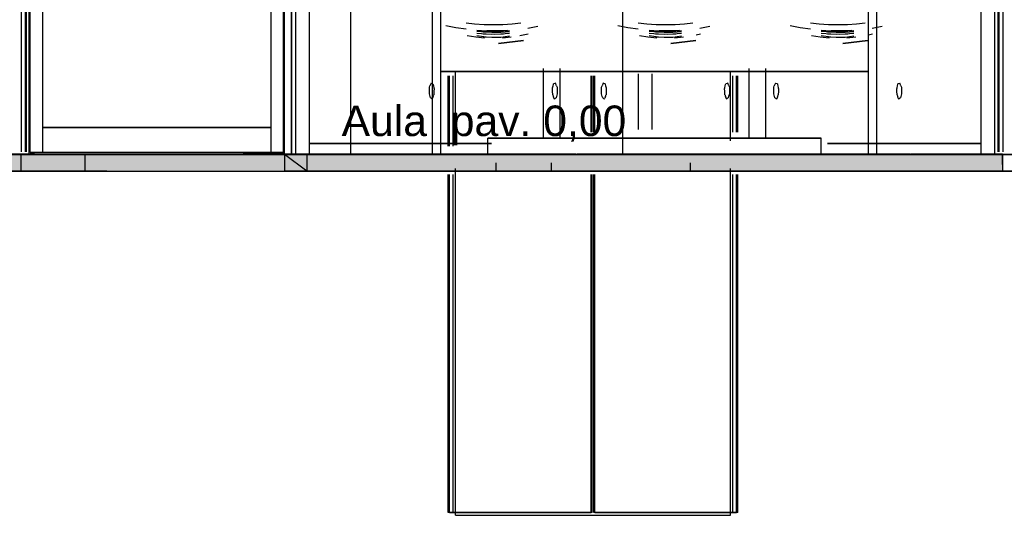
# Model space of a CAD drawing. Header units: millimetres. Extents: x -8297 to 34045, y -61360 to 6071.
# Tile 26 of 68: x 13026 to 16571, y -41300 to -39514. Entities that reach past the tile are written whole.
import ezdxf
from ezdxf.enums import TextEntityAlignment as Align

# ---------------------------------------------------------------- set-up
doc = ezdxf.new("R2010")
doc.units = ezdxf.units.MM
for name, color, linetype in [('S-QUOTE', 40, 'Continuous'), ('S-TAGLIO-ARR', 9, 'Continuous'), ('S-TAGLIO-PAV', 33, 'Continuous'), ('S-TESTI', 7, 'Continuous'), ('S-VISTA', 8, 'Continuous'), ('S-VISTA-ARREDI', 9, 'Continuous')]:
    doc.layers.add(name, color=color, linetype=linetype)
doc.styles.add('VISIO', font='arial.ttf')

msp = doc.modelspace()

# ---------------------------------------------------------------- hatches: boundary and pattern name
at = {"layer": 'S-TAGLIO-PAV'}
for points in [[(13320, -40000), (13176, -40000), (13158, -40000), (13108, -40000), (13080, -40000), (13046, -40000), (13038, -40000), (12974, -40000), (12856, -40000), (12830, -40000), (12830, -39998), (13080, -39998), (13100, -39998), (13828, -39998), (13828, -40000), (13772, -40000), (13740, -40000), (13324, -40000), (13320, -40000)], [(16418, -40060), (14890, -40060), (14864, -40060), (14862, -40060), (13852, -40060), (13836, -40060), (13804, -40060), (13772, -40060), (13740, -40060), (13364, -40060), (13316, -40060), (13224, -40060), (13216, -40060), (13180, -40060), (13038, -40060), (12974, -40060), (12948, -40060), (12830, -40060), (12830, -40006), (12830, -40000), (12856, -40000), (12974, -40000), (13038, -40000), (13046, -40000), (13080, -40000), (13108, -40000), (13158, -40000), (13176, -40000), (13320, -40000), (13324, -40000), (13740, -40000), (13772, -40000), (13828, -40000), (13830, -40000), (13836, -40000), (13852, -40000), (14862, -40000), (14864, -40000), (14888, -40000), (15030, -40000), (15032, -40000), (16232, -40000), (16234, -40000), (16236, -40000), (16420, -40000), (16446, -40000), (16564, -40000), (16564, -40036), (16564, -40060), (16446, -40060), (16418, -40060)], [(15030, -40000), (14888, -40000), (14864, -40000), (14862, -40000), (13852, -40000), (13836, -40000), (13830, -40000), (13830, -39998), (14132, -39998), (15030, -39998), (15030, -40000)], [(16232, -40000), (15032, -40000), (15032, -39998), (15334, -39998), (16232, -39998), (16232, -40000)], [(16420, -40000), (16236, -40000), (16236, -39998), (16318, -39998), (16564, -39998), (16564, -40000), (16446, -40000), (16420, -40000)]]:
    msp.add_hatch(color=33, dxfattribs=at).paths.add_polyline_path(points)

# ---------------------------------------------------------------- linework, layer by layer
at = {"layer": 'S-QUOTE'}
msp.add_line((15197.5, -39998), (15197.5, -37200), dxfattribs=at)
at = {"layer": 'S-TAGLIO-ARR'}
for p, q in [((14501, -39757.1), (14503, -39752.3)), ((14501, -39764.7), (14501, -39757.1)), ((14501, -39780.4), (14501, -39764.7)), ((14507, -39742.4), (14503, -39752.3)), ((14508.7, -39743.3), (14507, -39742.4)), ((14514, -39745.2), (14508.7, -39743.3)), ((14514, -39745.2), (14514.5, -39747.1)), ((14514.5, -39747.1), (14515.6, -39752.2)), ((14515.6, -39752.2), (14517.2, -39759.7)), ((14517.5, -39771.7), (14517, -39784)), ((14517.2, -39759.7), (14518, -39762.3)), ((14518, -39762.3), (14517.5, -39771.7)), ((14944, -39762.3), (14944.8, -39759.7)), ((14944.5, -39771.7), (14944, -39762.3)), ((14945, -39784), (14944.5, -39771.7)), ((14944.8, -39759.7), (14946.4, -39752.2)), ((14946.4, -39752.2), (14947.5, -39747.1)), ((14947.5, -39747.1), (14948, -39745.2)), ((14953.3, -39743.3), (14948, -39745.2)), ((14955, -39742.4), (14953.3, -39743.3)), ((14959, -39752.3), (14955, -39742.4)), ((14959, -39752.3), (14961, -39757.1)), ((14961, -39757.1), (14961, -39764.7)), ((14961, -39764.7), (14961, -39780.4)), ((15121, -39757.1), (15123, -39752.3)), ((15121, -39764.7), (15121, -39757.1)), ((15121, -39780.4), (15121, -39764.7)), ((15127, -39742.4), (15123, -39752.3)), ((15128.7, -39743.3), (15127, -39742.4)), ((15134, -39745.2), (15128.7, -39743.3)), ((15134, -39745.2), (15134.5, -39747.1)), ((15134.5, -39747.1), (15135.6, -39752.2)), ((15135.6, -39752.2), (15137.2, -39759.7)), ((15137.5, -39771.7), (15137, -39784)), ((15137.2, -39759.7), (15138, -39762.3)), ((15138, -39762.3), (15137.5, -39771.7)), ((15564, -39762.3), (15564.8, -39759.7)), ((15564.5, -39771.7), (15564, -39762.3)), ((15565, -39784), (15564.5, -39771.7)), ((15564.8, -39759.7), (15566.4, -39752.2)), ((15566.4, -39752.2), (15567.5, -39747.1)), ((15567.5, -39747.1), (15568, -39745.2)), ((15573.3, -39743.3), (15568, -39745.2)), ((15575, -39742.4), (15573.3, -39743.3)), ((15579, -39752.3), (15575, -39742.4)), ((15579, -39752.3), (15581, -39757.1)), ((15581, -39757.1), (15581, -39764.7)), ((15581, -39764.7), (15581, -39780.4)), ((15741, -39757.1), (15743, -39752.3)), ((15741, -39764.7), (15741, -39757.1)), ((15741, -39780.4), (15741, -39764.7)), ((15747, -39742.4), (15743, -39752.3)), ((15748.7, -39743.3), (15747, -39742.4)), ((15754, -39745.2), (15748.7, -39743.3)), ((15754, -39745.2), (15754.5, -39747.1)), ((15754.5, -39747.1), (15755.6, -39752.2)), ((15755.6, -39752.2), (15757.2, -39759.7)), ((15757.5, -39771.7), (15757, -39784)), ((15757.2, -39759.7), (15758, -39762.3)), ((15758, -39762.3), (15757.5, -39771.7)), ((16184, -39762.3), (16184.8, -39759.7)), ((16184.5, -39771.7), (16184, -39762.3)), ((16185, -39784), (16184.5, -39771.7)), ((16184.8, -39759.7), (16186.4, -39752.2)), ((16186.4, -39752.2), (16187.5, -39747.1)), ((16187.5, -39747.1), (16188, -39745.2)), ((16193.3, -39743.3), (16188, -39745.2)), ((16195, -39742.4), (16193.3, -39743.3)), ((16199, -39752.3), (16195, -39742.4)), ((16199, -39752.3), (16201, -39757.1)), ((16201, -39757.1), (16201, -39764.7)), ((16201, -39764.7), (16201, -39780.4)), ((14503.7, -39790.3), (14501, -39780.4)), ((14505, -39795.3), (14503.7, -39790.3)), ((14505, -39795.3), (14506, -39795.7)), ((14506, -39795.7), (14512, -39798.8)), ((14512, -39798.8), (14512.8, -39796.5)), ((14514.6, -39790.9), (14512.8, -39796.5)), ((14514.6, -39790.9), (14516.3, -39785.9)), ((14516.3, -39785.9), (14517, -39784)), ((14945, -39784), (14945.7, -39785.9)), ((14945.7, -39785.9), (14947.4, -39790.9)), ((14949.2, -39796.5), (14947.4, -39790.9)), ((14949.2, -39796.5), (14950, -39798.8)), ((14950, -39798.8), (14956, -39795.7)), ((14956, -39795.7), (14957, -39795.3)), ((14958.3, -39790.3), (14957, -39795.3)), ((14961, -39780.4), (14958.3, -39790.3)), ((15123.7, -39790.3), (15121, -39780.4)), ((15125, -39795.3), (15123.7, -39790.3)), ((15125, -39795.3), (15126, -39795.7)), ((15126, -39795.7), (15132, -39798.8)), ((15132, -39798.8), (15132.8, -39796.5)), ((15134.6, -39790.9), (15132.8, -39796.5)), ((15134.6, -39790.9), (15136.3, -39785.9)), ((15136.3, -39785.9), (15137, -39784)), ((15565, -39784), (15565.7, -39785.9)), ((15565.7, -39785.9), (15567.4, -39790.9)), ((15569.2, -39796.5), (15567.4, -39790.9)), ((15569.2, -39796.5), (15570, -39798.8)), ((15570, -39798.8), (15576, -39795.7)), ((15576, -39795.7), (15577, -39795.3)), ((15578.3, -39790.3), (15577, -39795.3)), ((15581, -39780.4), (15578.3, -39790.3)), ((15743.7, -39790.3), (15741, -39780.4)), ((15745, -39795.3), (15743.7, -39790.3)), ((15745, -39795.3), (15746, -39795.7)), ((15746, -39795.7), (15752, -39798.8)), ((15752, -39798.8), (15752.8, -39796.5)), ((15754.6, -39790.9), (15752.8, -39796.5)), ((15754.6, -39790.9), (15756.3, -39785.9)), ((15756.3, -39785.9), (15757, -39784)), ((16185, -39784), (16185.7, -39785.9)), ((16185.7, -39785.9), (16187.4, -39790.9)), ((16189.2, -39796.5), (16187.4, -39790.9)), ((16189.2, -39796.5), (16190, -39798.8)), ((16190, -39798.8), (16196, -39795.7)), ((16196, -39795.7), (16197, -39795.3)), ((16198.3, -39790.3), (16197, -39795.3)), ((16201, -39780.4), (16198.3, -39790.3))]:
    msp.add_line(p, q, dxfattribs=at)
at = {"layer": 'S-TAGLIO-PAV'}
for p, q in [((13079.4, -39998), (12830, -39998)), ((12973.9, -40000), (13038.3, -40000)), ((13038.3, -40000), (13046.4, -40000)), ((13046.4, -40000), (13079.1, -40000)), ((13079.1, -40000), (13108.9, -40000)), ((13079.4, -39998), (13100.1, -39998)), ((13100.1, -39998), (13827, -39998)), ((13108.9, -40000), (13157.8, -40000)), ((13157.8, -40000), (13176, -40000)), ((13319.9, -40000), (13176, -40000)), ((13319.9, -40000), (13324.3, -40000)), ((13324.3, -40000), (13740.4, -40000)), ((13740.4, -40000), (13771.6, -40000)), ((13771.6, -40000), (13835.4, -40000)), ((13827, -39999.5), (13827, -39998)), ((13827, -39999.5), (13827, -40000)), ((13827.8, -40000), (13827, -40000)), ((13827.8, -40000), (13830, -40000)), ((14131.6, -39998), (13830, -39998)), ((13830, -39998.5), (13830, -39998)), ((13830, -39998.5), (13830, -40000)), ((13835.4, -40000), (13852.3, -40000)), ((14862.7, -40000), (13852.3, -40000)), ((14131.6, -39998), (15030, -39998)), ((14862.7, -40000), (14863.3, -40000)), ((14863.3, -40000), (14888.8, -40000)), ((16419.1, -40000), (14888.8, -40000)), ((15030, -39999.5), (15030, -39998)), ((15030, -39999.5), (15030, -40000)), ((15030.8, -40000), (15030, -40000)), ((15030.8, -40000), (15033, -40000)), ((15334.6, -39998), (15033, -39998)), ((15033, -39998.5), (15033, -39998)), ((15033, -39998.5), (15033, -40000)), ((15334.6, -39998), (16233, -39998)), ((16233, -39999.5), (16233, -39998)), ((16233, -39999.5), (16233, -40000)), ((16233.8, -40000), (16233, -40000)), ((16233.8, -40000), (16236, -40000)), ((16318.7, -39998), (16236, -39998)), ((16236, -39998.5), (16236, -39998)), ((16236, -39998.5), (16236, -40000)), ((16318.7, -39998), (16565, -39998)), ((16419.1, -40000), (16445.1, -40000)), ((16445.1, -40000), (16565, -40000)), ((16565, -39999.5), (16565, -39998)), ((16565, -39999.5), (16565, -40000)), ((16565, -40036), (16565, -40000)), ((16565, -40036), (16565, -40060)), ((12973.9, -40060), (13038.3, -40060)), ((13180.6, -40060), (13038.3, -40060)), ((13180.6, -40060), (13215.9, -40060)), ((13215.9, -40060), (13223.8, -40060)), ((13223.8, -40060), (13316.3, -40060)), ((13316.3, -40060), (13364.8, -40060)), ((13364.8, -40060), (13740.4, -40060)), ((13740.4, -40060), (13771.6, -40060)), ((13771.6, -40060), (13804.3, -40060)), ((13804.3, -40060), (13835.4, -40060)), ((13835.4, -40060), (13852.3, -40060)), ((13852.3, -40060), (14862.7, -40060)), ((14862.7, -40060), (14863.3, -40060)), ((14863.3, -40060), (14889.7, -40060)), ((16418.9, -40060), (14889.7, -40060)), ((16418.9, -40060), (16445, -40060)), ((16445, -40060), (16565, -40060))]:
    msp.add_line(p, q, dxfattribs=at)
at = {"layer": 'S-VISTA'}
for p, q in [((13060, -40000), (13060, -36950)), ((16488, -40000), (16488, -36950)), ((16537, -40000), (16537, -36950)), ((16488, -39960), (16488, -36990)), ((16488, -39960), (16488, -36990)), ((13060, -40000), (13060, -37450)), ((13980, -40000), (13980, -37450)), ((13980, -40000), (13980, -37450)), ((14005, -37447.3), (14005, -40000)), ((14005, -37447.3), (14005, -40000)), ((14005, -40000), (14005, -37450)), ((14005, -40000), (14005, -37450)), ((14020, -40000), (14020, -37450)), ((14020, -40000), (14020, -37450)), ((14020, -40000), (14020, -37450)), ((14020, -40000), (14020, -37450)), ((14070, -39960), (14070, -37443.1)), ((14070, -39960), (14070, -37443.1)), ((14070, -40000), (14070, -37450)), ((14070, -40000), (14070, -37450)), ((14070, -40000), (14070, -37450)), ((14217, -37447.3), (14217, -40000)), ((14217, -37447.3), (14217, -40000)), ((16488, -40000), (16488, -37450)), ((16537, -40000), (16537, -37450)), ((13033, -39990), (13033, -37603)), ((13047, -39990), (13047, -37603)), ((13051, -39990), (13051, -37603)), ((13051, -39990), (13051, -37603)), ((13051, -39990), (13051, -37603)), ((13051, -39990), (13051, -37603)), ((13064, -39992), (13064, -37604)), ((13064, -39992), (13064, -37604)), ((13109, -39992), (13109, -37604)), ((13109, -39992), (13109, -37604)), ((13931, -39992), (13931, -37604)), ((13931, -39992), (13931, -37604)), ((13976, -39992), (13976, -37604)), ((13976, -39992), (13976, -37604)), ((16549, -39990), (16549, -37603)), ((16549, -39990), (16549, -37603)), ((16549, -39990), (16549, -37603)), ((16549, -39990), (16549, -37603)), ((16553, -39990), (16553, -37603)), ((16553, -39990), (16553, -37603)), ((16553, -39990), (16553, -37603)), ((16553, -39990), (16553, -37603)), ((16567, -39990), (16567, -37603)), ((16567, -39990), (16567, -37603)), ((16567, -39990), (16567, -37603)), ((16567, -39990), (16567, -37603)), ((13109, -39902), (13109, -37649)), ((13109, -39902), (13109, -37649)), ((13931, -39902), (13931, -37649)), ((13931, -39902), (13931, -37649)), ((14595, -39950), (14595, -39700)), ((15585, -39950), (15585, -39700)), ((14569, -39969.5), (14569, -39715.6)), ((14569, -39969.5), (14569, -39715.6)), ((14569, -39969.5), (14569, -39715.6)), ((14573, -39969.5), (14573, -39715.6)), ((14573, -39969.5), (14573, -39715.6)), ((14587, -39969.5), (14587, -39715.6)), ((15083, -39918.7), (15083, -39715.6)), ((15087, -39918.7), (15087, -39715.6)), ((15087, -39918.7), (15087, -39715.6)), ((15093, -39918.7), (15093, -39715.6)), ((15093, -39918.7), (15093, -39715.6)), ((15097, -39918.7), (15097, -39715.6)), ((15254, -39909.7), (15254, -39708.3)), ((15254, -39909.7), (15254, -39708.3)), ((15303, -39909.7), (15303, -39708.3)), ((15303, -39909.7), (15303, -39708.3)), ((15593, -39918.7), (15593, -39715.6)), ((15607, -39918.7), (15607, -39715.6)), ((15607, -39918.7), (15607, -39715.6)), ((15611, -39918.7), (15611, -39715.6)), ((15611, -39918.7), (15611, -39715.6)), ((15611, -39918.7), (15611, -39715.6)), ((13109, -39902), (13931, -39902)), ((13931, -39902), (13109, -39902)), ((13109, -39992), (13109, -39902)), ((13109, -39992), (13109, -39902)), ((13109, -39902), (13931, -39902)), ((13931, -39902), (13109, -39902)), ((13931, -39992), (13931, -39902)), ((13931, -39992), (13931, -39902)), ((14070, -39960), (14724.9, -39960)), ((14724.9, -39960), (14070, -39960)), ((14070, -40000), (14070, -39960)), ((14070, -40000), (14070, -39960)), ((14070, -39960), (14724.9, -39960)), ((14724.9, -39960), (14070, -39960)), ((15933.9, -39960), (16488, -39960)), ((16488, -39960), (15933.9, -39960)), ((15933.9, -39960), (16488, -39960)), ((16488, -39960), (15933.9, -39960)), ((16488, -40000), (16488, -39960)), ((16488, -40000), (16488, -39960)), ((12856, -39998), (13827, -39998)), ((12856, -40000), (13827, -40000)), ((12960, -40000), (13030, -40000)), ((13027, -39998), (13827, -39998)), ((13027, -40000), (13827, -40000)), ((13028, -39998), (14228, -39998)), ((13028, -39998), (14228, -39998)), ((13028, -39998), (14028, -39998)), ((13028, -40000), (14228, -40000)), ((13028, -40000), (14228, -40000)), ((13028, -40000), (14028, -40000)), ((13030, -40000), (13030, -40060)), ((13030, -40000), (13030, -40060)), ((13039.9, -39998), (13827, -39998)), ((13039.9, -40000), (13827, -40000)), ((13040, -40000), (13060, -40000)), ((13060, -40000), (13040, -40000)), ((13046.7, -39998), (13426, -39998)), ((13046.7, -39998), (13426, -39998)), ((13046.7, -40000), (13426, -40000)), ((13046.7, -40000), (13426, -40000)), ((13064, -39992), (13109, -39992)), ((13109, -39992), (13064, -39992)), ((13109, -39992), (13931, -39992)), ((13931, -39992), (13109, -39992)), ((13260, -40000), (13260, -40060)), ((13260, -40000), (13260, -40060)), ((13429, -39998), (14629, -39998)), ((13429, -39998), (14629, -39998)), ((13429, -40000), (14629, -40000)), ((13429, -40000), (14629, -40000)), ((13830, -39998), (15030, -39998)), ((13830, -39998), (14030, -39998)), ((13830, -39998), (15030, -39998)), ((13830, -40000), (15030, -40000)), ((13830, -40000), (15030, -40000)), ((13830, -40000), (14030, -40000)), ((13931, -39992), (13976, -39992)), ((13976, -39992), (13931, -39992)), ((14060, -39998), (13980, -39998)), ((13980, -39998), (14060, -39998)), ((13980, -40000), (14020, -40000)), ((14020, -40000), (13980, -40000)), ((14060, -40000), (13980, -40000)), ((13980, -40000), (14060, -40000)), ((13980, -40000), (13980, -40060)), ((14060, -40060), (13980, -40000)), ((14070, -40000), (14005, -40000)), ((14005, -40000), (14037.5, -40000)), ((14217, -40000), (14005, -40000)), ((14020, -40000), (14070, -40000)), ((14070, -40000), (14020, -40000)), ((15030, -39998), (14060, -39998)), ((14060, -39998), (15030, -39998)), ((14060, -40000), (16565, -40000)), ((16565, -40000), (14060, -40000)), ((14060, -40001), (14060, -40060)), ((14060, -40001), (14060, -40060)), ((14070, -40000), (16488, -40000)), ((16488, -40000), (14070, -40000)), ((14230, -39998), (14680, -39998)), ((14230, -40000), (14680, -40000)), ((14231, -39998), (15431, -39998)), ((14231, -39998), (15431, -39998)), ((14231, -39998), (14681, -39998)), ((14231, -40000), (15431, -40000)), ((14231, -40000), (15431, -40000)), ((14231, -40000), (14681, -40000)), ((14632, -39998), (15832, -39998)), ((14632, -39998), (15832, -39998)), ((14632, -40000), (15832, -40000)), ((14632, -40000), (15832, -40000)), ((15033, -39998), (16233, -39998)), ((16233, -39998), (15033, -39998)), ((15033, -39998), (16233, -39998)), ((15033, -39998), (16233, -39998)), ((15033, -40000), (16233, -40000)), ((15033, -40000), (16233, -40000)), ((15434, -39998), (16565, -39998)), ((15434, -39998), (16565, -39998)), ((15434, -40000), (16565, -40000)), ((15434, -40000), (16565, -40000)), ((15835, -39998), (16565, -39998)), ((15835, -39998), (16565, -39998)), ((15835, -40000), (16565, -40000)), ((15835, -40000), (16565, -40000)), ((15933, -39998), (16233, -39998)), ((15933, -40000), (16233, -40000)), ((15934, -39998), (16534, -39998)), ((15934, -40000), (16534, -40000)), ((16236, -39998), (16565, -39998)), ((16236, -39998), (16536, -39998)), ((16236, -39998), (16565, -39998)), ((16236, -39998), (16565, -39998)), ((16565, -39998), (16236, -39998)), ((16236, -40000), (16565, -40000)), ((16236, -40000), (16565, -40000)), ((16236, -40000), (16536, -40000)), ((16488, -40000), (16537, -40000)), ((16537, -40000), (16488, -40000)), ((16565, -39998), (16790, -39998)), ((16565, -40000), (16565, -40060)), ((16790, -40000), (16565, -40000)), ((16565, -40000), (16790, -40000)), ((14595, -41300), (14595, -40050)), ((14740, -40030), (14740, -40060)), ((14940, -40030), (14940, -40060)), ((14940, -40030), (14940, -40060)), ((15440, -40030), (15440, -40060)), ((15585, -41300), (15585, -40050)), ((13260, -40060), (12660, -40060)), ((12830, -40060), (13260, -40060)), ((13030, -40060), (12940, -40060)), ((12960, -40060), (13030, -40060)), ((13340, -40060), (13260, -40060)), ((13260, -40060), (13340, -40060)), ((13340, -40060), (13980, -40060)), ((14060, -40060), (13980, -40060)), ((13980, -40060), (14060, -40060)), ((19440, -40060), (14060, -40060)), ((14060, -40060), (16565, -40060)), ((14182.9, -40060), (14940, -40060)), ((14940, -40060), (14371.7, -40060)), ((14569, -41290), (14569, -40071.1)), ((14569, -41290), (14569, -40071.1)), ((14569, -41290), (14569, -40071.1)), ((14573, -41290), (14573, -40071.1)), ((14573, -41290), (14573, -40071.1)), ((14587, -41290), (14587, -40071.1)), ((14740, -40060), (15440, -40060)), ((14940, -40060), (18320, -40060)), ((18300, -40060), (14940, -40060)), ((15083, -41290), (15083, -40071.1)), ((15087, -41290), (15087, -40071.1)), ((15087, -41290), (15087, -40071.1)), ((15093, -41290), (15093, -40071.1)), ((15093, -41290), (15093, -40071.1)), ((15097, -41290), (15097, -40071.1)), ((15593, -41290), (15593, -40071.1)), ((15607, -41290), (15607, -40071.1)), ((15607, -41290), (15607, -40071.1)), ((15611, -41290), (15611, -40071.1)), ((15611, -41290), (15611, -40071.1)), ((15611, -41290), (15611, -40071.1)), ((15087, -41290), (14569, -41290)), ((14573, -41290), (15083, -41290)), ((15611, -41290), (15093, -41290)), ((15097, -41290), (15607, -41290)), ((14595, -41300), (15585, -41300))]:
    msp.add_line(p, q, dxfattribs=at)
at = {"layer": 'S-VISTA-ARREDI'}
for p, q in [((14512, -40000), (14512, -39280)), ((14512, -40000), (14512, -39280)), ((14542, -40000), (14542, -39280)), ((14542, -39700), (14542, -39280)), ((14542, -39700), (14542, -39280)), ((14542, -40000), (14542, -39434.3)), ((16082, -40000), (16082, -39434.3)), ((16082, -39700), (16082, -39437.5)), ((16082, -39700), (16082, -39437.5)), ((16112, -40000), (16112, -39434.3)), ((16112, -40000), (16112, -39485.7)), ((14633, -39525), (14664, -39528)), ((14799, -39528), (14830, -39525)), ((15253, -39525), (15284, -39528)), ((15419, -39528), (15450, -39525)), ((15873, -39525), (15904, -39528)), ((16039, -39528), (16070, -39525)), ((14560, -39535), (14596, -39542)), ((14596, -39542), (14633, -39547)), ((14664, -39528), (14698, -39531)), ((14706, -39555), (14672, -39553)), ((14706, -39558), (14672, -39556)), ((14695, -39557), (14726, -39558)), ((14696, -39554), (14727, -39555)), ((14698, -39531), (14732, -39531)), ((14737, -39555), (14706, -39555)), ((14737, -39559), (14706, -39558)), ((14708, -39552), (14745, -39552)), ((14726, -39558), (14758, -39558)), ((14727, -39555), (14758, -39554)), ((14732, -39531), (14766, -39531)), ((14768, -39554), (14737, -39555)), ((14768, -39558), (14737, -39559)), ((14745, -39552), (14782, -39551)), ((14758, -39554), (14789, -39553)), ((14758, -39558), (14789, -39556)), ((14758, -39565), (14789, -39562)), ((14766, -39531), (14799, -39528)), ((14855, -39544), (14891, -39537)), ((15180, -39535), (15216, -39542)), ((15216, -39542), (15253, -39547)), ((15284, -39528), (15318, -39531)), ((15326, -39555), (15292, -39553)), ((15326, -39558), (15292, -39556)), ((15315, -39557), (15346, -39558)), ((15316, -39554), (15347, -39555)), ((15318, -39531), (15352, -39531)), ((15357, -39555), (15326, -39555)), ((15357, -39559), (15326, -39558)), ((15328, -39552), (15365, -39552)), ((15346, -39558), (15378, -39558)), ((15347, -39555), (15378, -39554)), ((15352, -39531), (15386, -39531)), ((15388, -39554), (15357, -39555)), ((15388, -39558), (15357, -39559)), ((15365, -39552), (15402, -39551)), ((15378, -39554), (15409, -39553)), ((15378, -39558), (15409, -39556)), ((15378, -39565), (15409, -39562)), ((15386, -39531), (15419, -39528)), ((15475, -39544), (15511, -39537)), ((15800, -39535), (15836, -39542)), ((15836, -39542), (15873, -39547)), ((15904, -39528), (15938, -39531)), ((15946, -39555), (15912, -39553)), ((15946, -39558), (15912, -39556)), ((15935, -39557), (15966, -39558)), ((15936, -39554), (15967, -39555)), ((15938, -39531), (15972, -39531)), ((15977, -39555), (15946, -39555)), ((15977, -39559), (15946, -39558)), ((15948, -39552), (15985, -39552)), ((15966, -39558), (15998, -39558)), ((15967, -39555), (15998, -39554)), ((15972, -39531), (16006, -39531)), ((16008, -39554), (15977, -39555)), ((16008, -39558), (15977, -39559)), ((15985, -39552), (16022, -39551)), ((15998, -39554), (16029, -39553)), ((15998, -39558), (16029, -39556)), ((15998, -39565), (16029, -39562)), ((16006, -39531), (16039, -39528)), ((16095, -39544), (16131, -39537)), ((14668, -39577), (14637, -39572)), ((14700, -39580), (14668, -39577)), ((14706, -39566), (14672, -39563)), ((14706, -39577), (14672, -39572)), ((14695, -39564), (14726, -39566)), ((14695, -39575), (14726, -39577)), ((14737, -39567), (14706, -39566)), ((14737, -39578), (14706, -39577)), ((14726, -39566), (14758, -39565)), ((14726, -39577), (14758, -39576)), ((14768, -39566), (14737, -39567)), ((14768, -39576), (14737, -39578)), ((14840, -39589), (14750, -39599)), ((14750, -39599), (14840, -39589)), ((14758, -39576), (14789, -39572)), ((14796, -39577), (14764, -39580)), ((14857, -39566), (14827, -39572)), ((15288, -39577), (15257, -39572)), ((15320, -39580), (15288, -39577)), ((15326, -39566), (15292, -39563)), ((15326, -39577), (15292, -39572)), ((15315, -39564), (15346, -39566)), ((15315, -39575), (15346, -39577)), ((15357, -39567), (15326, -39566)), ((15357, -39578), (15326, -39577)), ((15346, -39566), (15378, -39565)), ((15346, -39577), (15378, -39576)), ((15388, -39566), (15357, -39567)), ((15388, -39576), (15357, -39578)), ((15460, -39589), (15370, -39599)), ((15370, -39599), (15460, -39589)), ((15378, -39576), (15409, -39572)), ((15416, -39577), (15384, -39580)), ((15477, -39566), (15462, -39569)), ((15908, -39577), (15877, -39572)), ((15940, -39580), (15908, -39577)), ((15946, -39566), (15912, -39563)), ((15946, -39577), (15912, -39572)), ((15935, -39564), (15966, -39566)), ((15935, -39575), (15966, -39577)), ((15977, -39567), (15946, -39566)), ((15977, -39578), (15946, -39577)), ((15966, -39566), (15998, -39565)), ((15966, -39577), (15998, -39576)), ((16008, -39566), (15977, -39567)), ((16008, -39576), (15977, -39578)), ((16080, -39589), (15990, -39599)), ((15990, -39599), (16080, -39589)), ((15998, -39576), (16029, -39572)), ((16036, -39577), (16004, -39580)), ((16097, -39566), (16082, -39569)), ((16082, -39700), (14542, -39700)), ((14542, -39700), (16082, -39700)), ((14912, -39940), (14912, -39690)), ((14912, -39940), (14912, -39690)), ((14972, -39940), (14972, -39690)), ((14972, -39940), (14972, -39690)), ((15652, -39940), (15652, -39690)), ((15652, -39940), (15652, -39690)), ((15712, -39940), (15712, -39690)), ((15712, -39940), (15712, -39690)), ((16082, -40000), (16082, -39691.4)), ((15912, -39940), (14712, -39940)), ((14712, -39940), (15912, -39940)), ((14712, -40000), (14712, -39940)), ((14712, -40000), (14712, -39940)), ((14972, -39940), (14912, -39940)), ((14912, -39940), (14972, -39940)), ((15712, -39940), (15652, -39940)), ((15652, -39940), (15712, -39940)), ((15912, -40000), (15912, -39940)), ((14542, -40000), (14512, -40000)), ((14512, -40000), (14542, -40000)), ((15912, -40000), (14712, -40000)), ((14712, -40000), (15912, -40000)), ((16112, -40000), (16082, -40000)), ((16082, -40000), (16112, -40000))]:
    msp.add_line(p, q, dxfattribs=at)

# ---------------------------------------------------------------- texts
at = {"layer": 'S-TESTI', "style": 'VISIO'}
msp.add_text('Aula  pav. 0,00', height=110, dxfattribs=at).set_placement((14697.5, -39878), align=Align.MIDDLE_CENTER)

doc.saveas('drawing.dxf')
